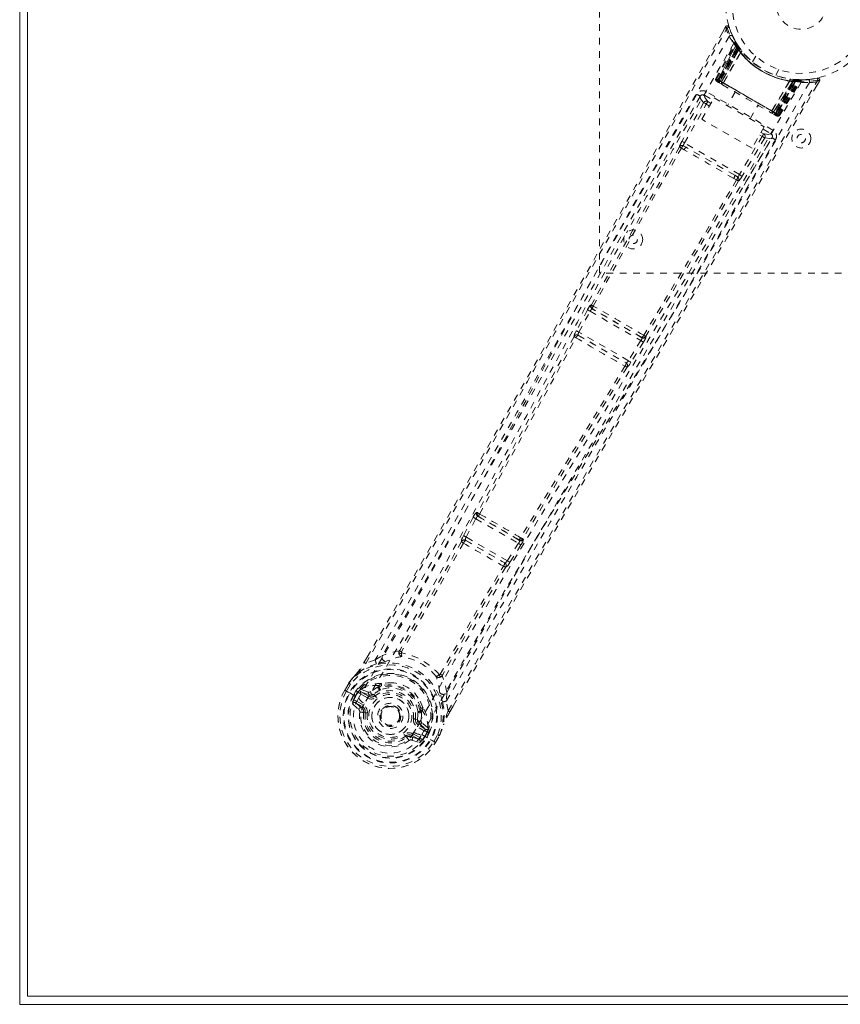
# Model space of a CAD drawing. Header units: inches. Extents: x 7.1 to 78.6, y 25.7 to 55.4.
# Tile 1 of 6: x 7.1 to 19.3, y 25.7 to 40.3. Entities that reach past the tile are written whole.
import ezdxf

# ---------------------------------------------------------------- set-up
doc = ezdxf.new("R2010")
doc.units = ezdxf.units.IN
doc.header["$MEASUREMENT"] = 0
doc.linetypes.add('SLD-Dashed', pattern=[0.075, 0.05, -0.025])
doc.linetypes.add('SLD-Solid', pattern=[0])

msp = doc.modelspace()

# ---------------------------------------------------------------- linework, layer by layer
at = {"color": 7, "linetype": 'SLD-Solid', "lineweight": 15}
for p, q in [((7.09, 25.682), (7.09, 55.432)), ((7.208, 25.801), (7.208, 55.314)), ((7.208, 55.314), (7.208, 25.801)), ((78.472, 25.801), (7.208, 25.801)), ((7.208, 25.801), (78.472, 25.801)), ((78.59, 25.682), (7.09, 25.682))]:
    msp.add_line(p, q, dxfattribs=at)
at = {"color": 7, "linetype": 'SLD-Dashed', "lineweight": 0}
for p, q in [((15.715, 36.557), (15.715, 44.557)), ((17.587, 40.217), (17.546, 40.144)), ((17.444, 39.448), (17.729, 39.983)), ((17.736, 39.999), (17.728, 40.012)), ((17.736, 39.97), (17.729, 39.983)), ((17.787, 39.917), (17.747, 39.98)), ((17.456, 39.442), (17.736, 39.97)), ((17.749, 39.954), (17.472, 39.428)), ((17.472, 39.433), (17.747, 39.951)), ((17.756, 39.912), (17.478, 39.429)), ((17.482, 39.426), (17.759, 39.907)), ((17.49, 39.422), (17.765, 39.899)), ((17.767, 39.895), (17.493, 39.42)), ((17.776, 39.882), (17.506, 39.413)), ((17.509, 39.411), (17.779, 39.879)), ((17.529, 39.399), (17.789, 39.886)), ((17.79, 39.885), (17.531, 39.398)), ((17.555, 39.383), (17.813, 39.839)), ((17.814, 39.837), (17.557, 39.383)), ((17.789, 39.886), (17.747, 39.951)), ((17.756, 39.912), (17.78, 39.928)), ((17.759, 39.907), (17.756, 39.912)), ((17.759, 39.907), (17.783, 39.923)), ((17.765, 39.899), (17.788, 39.916)), ((17.767, 39.895), (17.791, 39.912)), ((17.776, 39.882), (17.8, 39.899)), ((17.779, 39.879), (17.802, 39.896)), ((17.78, 39.928), (17.783, 39.923)), ((17.788, 39.916), (17.787, 39.917)), ((17.791, 39.912), (17.788, 39.916)), ((17.789, 39.886), (17.79, 39.885)), ((17.8, 39.899), (17.802, 39.896)), ((17.814, 39.837), (17.813, 39.839)), ((17.83, 39.859), (17.828, 39.861)), ((18.037, 39.782), (17.989, 39.699)), ((18.335, 39.499), (18.383, 39.582)), ((17.444, 39.448), (17.456, 39.442)), ((17.453, 39.411), (17.456, 39.408)), ((17.457, 39.407), (17.457, 39.407)), ((17.464, 39.404), (17.468, 39.401)), ((17.467, 39.402), (17.476, 39.397)), ((17.472, 39.433), (17.529, 39.399)), ((17.476, 39.397), (17.479, 39.395)), ((18.353, 38.924), (17.482, 39.426)), ((17.483, 39.392), (17.541, 39.359)), ((17.493, 39.42), (18.342, 38.93)), ((17.506, 39.413), (17.509, 39.411)), ((18.326, 38.939), (17.509, 39.411)), ((17.531, 39.398), (17.529, 39.399)), ((18.278, 38.967), (18.543, 39.417)), ((18.545, 39.417), (18.279, 38.965)), ((18.304, 38.952), (18.596, 39.42)), ((18.598, 39.419), (18.305, 38.951)), ((18.596, 39.407), (18.326, 38.939)), ((18.329, 38.937), (18.6, 39.407)), ((18.342, 38.93), (18.616, 39.405)), ((18.621, 39.405), (18.345, 38.928)), ((18.63, 39.404), (18.353, 38.924)), ((18.357, 38.921), (18.636, 39.404)), ((18.359, 38.916), (18.675, 39.419)), ((18.363, 38.918), (18.674, 39.416)), ((18.379, 38.909), (18.696, 39.416)), ((18.39, 38.902), (18.712, 39.416)), ((18.545, 39.417), (18.543, 39.417)), ((18.556, 39.441), (18.553, 39.442)), ((18.599, 39.436), (18.596, 39.407)), ((18.596, 39.42), (18.598, 39.419)), ((18.674, 39.416), (18.598, 39.419)), ((18.603, 39.435), (18.6, 39.407)), ((18.603, 39.435), (18.632, 39.433)), ((18.618, 39.434), (18.616, 39.405)), ((18.623, 39.434), (18.618, 39.434)), ((18.623, 39.434), (18.621, 39.405)), ((18.625, 39.433), (18.624, 39.434)), ((18.7, 39.43), (18.625, 39.433)), ((18.632, 39.433), (18.63, 39.404)), ((18.636, 39.404), (18.63, 39.404)), ((18.632, 39.433), (18.638, 39.433)), ((18.638, 39.433), (18.636, 39.404)), ((18.638, 39.433), (18.647, 39.432)), ((18.665, 39.414), (18.661, 39.418)), ((18.712, 39.416), (18.696, 39.416)), ((18.736, 39.43), (18.721, 39.43)), ((18.813, 39.434), (18.742, 39.432)), ((18.953, 39.455), (18.824, 39.436)), ((18.941, 39.337), (18.985, 39.41)), ((18.985, 39.411), (18.959, 39.426)), ((18.293, 38.683), (17.303, 39.255)), ((17.555, 39.383), (17.557, 39.383)), ((17.734, 39.248), (17.618, 39.046)), ((17.21, 39.183), (16.809, 38.474)), ((17.211, 39.184), (17.21, 39.182)), ((17.223, 39.199), (17.211, 39.186)), ((17.216, 39.192), (17.211, 39.184)), ((17.236, 38.844), (17.419, 39.161)), ((17.273, 39.203), (17.401, 39.129)), ((17.372, 39.079), (17.324, 39.107)), ((17.419, 39.161), (18.165, 38.73)), ((17.263, 39.09), (16.939, 38.515)), ((16.978, 38.493), (17.302, 39.068)), ((17.35, 39.04), (17.302, 39.068)), ((17.955, 38.851), (18.072, 39.053)), ((18.278, 38.967), (18.279, 38.965)), ((18.305, 38.951), (18.304, 38.952)), ((18.305, 38.951), (18.363, 38.918)), ((17.982, 38.413), (17.236, 38.844)), ((18.265, 38.941), (18.323, 38.908)), ((18.326, 38.939), (18.329, 38.937)), ((18.327, 38.905), (18.33, 38.903)), ((18.338, 38.899), (18.342, 38.897)), ((18.342, 38.897), (18.343, 38.898)), ((18.348, 38.893), (18.348, 38.893)), ((18.349, 38.892), (18.353, 38.891)), ((18.379, 38.909), (18.39, 38.902)), ((18.165, 38.73), (17.982, 38.413)), ((18.147, 38.698), (18.263, 38.631)), ((18.132, 38.589), (17.796, 38.021)), ((18.171, 38.566), (17.835, 37.998)), ((17.864, 37.865), (18.277, 38.566)), ((18.096, 38.61), (18.132, 38.589)), ((18.118, 38.649), (18.155, 38.628)), ((18.277, 38.566), (18.278, 38.568)), ((18.278, 38.568), (18.283, 38.576)), ((18.28, 38.569), (18.285, 38.586)), ((16.931, 38.416), (16.973, 38.391)), ((17.005, 38.427), (16.964, 38.45)), ((17.796, 38.021), (16.978, 38.493)), ((17.725, 38.011), (17.005, 38.427)), ((17.711, 37.965), (17.753, 37.941)), ((17.767, 37.987), (17.725, 38.011)), ((21.715, 36.557), (15.715, 36.557)), ((15.593, 36.083), (15.587, 36.084)), ((15.604, 36.024), (15.61, 36.023)), ((16.345, 35.596), (15.604, 36.024)), ((15.536, 36.01), (15.369, 35.699)), ((15.408, 35.678), (15.575, 35.989)), ((15.575, 35.989), (16.329, 35.553)), ((15.335, 35.615), (15.336, 35.614)), ((15.397, 35.632), (15.397, 35.632)), ((15.397, 35.632), (16.109, 35.221)), ((16.143, 35.254), (15.408, 35.678)), ((16.341, 35.601), (16.345, 35.596)), ((16.406, 35.611), (16.402, 35.617)), ((16.329, 35.553), (16.143, 35.254)), ((16.367, 35.53), (16.181, 35.23)), ((16.109, 35.221), (16.109, 35.221)), ((16.124, 35.159), (16.125, 35.159)), ((13.901, 32.995), (13.888, 32.998)), ((13.835, 32.925), (13.691, 32.651)), ((13.73, 32.631), (13.874, 32.904)), ((13.874, 32.904), (14.508, 32.538)), ((13.905, 32.938), (13.918, 32.935)), ((14.522, 32.582), (13.905, 32.938)), ((13.662, 32.564), (13.662, 32.563)), ((13.691, 32.651), (13.676, 32.621)), ((13.724, 32.582), (13.723, 32.583)), ((13.723, 32.583), (14.305, 32.247)), ((14.343, 32.277), (13.73, 32.631)), ((14.508, 32.538), (14.343, 32.277)), ((14.546, 32.514), (14.381, 32.253)), ((14.513, 32.592), (14.522, 32.582)), ((14.573, 32.607), (14.582, 32.597)), ((14.305, 32.247), (14.304, 32.247)), ((14.381, 32.253), (14.362, 32.225)), ((14.319, 32.184), (14.32, 32.184)), ((12.211, 30.766), (12.256, 30.843)), ((12.257, 30.843), (12.213, 30.766)), ((12.379, 30.804), (12.238, 30.752)), ((12.379, 30.804), (12.486, 30.871)), ((11.986, 30.459), (11.983, 30.456)), ((11.925, 30.355), (11.983, 30.456)), ((11.984, 30.455), (11.925, 30.353)), ((11.925, 30.355), (11.928, 30.353)), ((11.928, 30.353), (11.974, 30.326)), ((12.009, 30.441), (11.951, 30.341)), ((11.974, 30.326), (11.994, 30.315)), ((11.994, 30.315), (11.999, 30.312)), ((11.999, 30.312), (12.129, 30.237)), ((12.056, 30.28), (12.092, 30.343)), ((12.117, 30.327), (12.082, 30.266)), ((12.126, 30.33), (12.087, 30.263)), ((12.092, 30.343), (12.093, 30.343)), ((12.117, 30.327), (12.093, 30.343)), ((12.118, 30.327), (12.132, 30.341)), ((12.132, 30.341), (12.126, 30.33)), ((12.154, 30.361), (12.15, 30.359)), ((12.154, 30.361), (12.169, 30.365)), ((12.165, 30.329), (12.29, 30.286)), ((12.278, 30.264), (12.165, 30.329)), ((12.169, 30.365), (12.169, 30.365)), ((12.169, 30.365), (12.169, 30.365)), ((12.279, 30.326), (12.169, 30.365)), ((12.434, 30.421), (12.423, 30.402)), ((12.452, 30.405), (12.441, 30.386)), ((12.454, 30.442), (12.473, 30.451)), ((13.441, 30.32), (13.437, 30.193)), ((12.056, 30.28), (12.056, 30.28)), ((12.087, 30.263), (12.082, 30.266)), ((12.176, 30.089), (12.086, 30.165)), ((12.086, 30.165), (12.187, 30.107)), ((12.101, 30.191), (12.202, 30.133)), ((12.13, 30.237), (12.129, 30.237)), ((12.263, 30.238), (12.15, 30.303)), ((12.29, 30.286), (12.278, 30.264)), ((12.346, 30.287), (12.358, 30.294)), ((12.358, 30.294), (12.376, 30.271)), ((13.462, 30.045), (13.437, 30.193)), ((12.041, 30.149), (12.133, 30.069)), ((12.176, 30.089), (12.187, 30.107)), ((12.206, 30.021), (12.207, 30.031)), ((12.23, 30.018), (12.206, 30.021)), ((12.464, 30.042), (12.468, 30.049)), ((12.468, 30.049), (12.476, 30.062)), ((13.044, 30.038), (13.055, 30.057)), ((13.078, 30.05), (13.067, 30.031)), ((13.084, 30.098), (13.086, 30.078)), ((13.487, 30.03), (13.537, 30.118)), ((13.487, 30.029), (13.538, 30.117)), ((12.976, 29.924), (13.005, 29.92)), ((13.005, 29.92), (13.006, 29.907)), ((13.117, 29.745), (13.005, 29.81)), ((13.033, 29.857), (13.02, 29.836)), ((13.132, 29.771), (13.02, 29.836)), ((13.033, 29.857), (13.132, 29.771)), ((13.162, 29.792), (13.073, 29.868)), ((13.153, 29.737), (13.114, 29.669)), ((13.119, 29.667), (13.154, 29.728)), ((13.159, 29.748), (13.153, 29.737)), ((13.154, 29.729), (13.159, 29.748)), ((13.181, 29.715), (13.154, 29.728)), ((13.162, 29.792), (13.165, 29.778)), ((13.166, 29.772), (13.165, 29.777)), ((12.845, 29.653), (12.831, 29.672)), ((12.853, 29.658), (12.845, 29.653)), ((12.881, 29.605), (12.845, 29.653)), ((12.919, 29.66), (12.929, 29.678)), ((13.03, 29.62), (12.919, 29.66)), ((12.923, 29.612), (13.038, 29.573)), ((12.929, 29.678), (13.03, 29.62)), ((12.944, 29.704), (13.045, 29.646)), ((13.071, 29.694), (13.201, 29.619)), ((13.114, 29.669), (13.119, 29.667)), ((13.181, 29.714), (13.145, 29.652)), ((13.181, 29.715), (13.181, 29.714)), ((13.201, 29.619), (13.206, 29.616)), ((13.206, 29.616), (13.226, 29.604)), ((13.226, 29.604), (13.271, 29.577)), ((13.25, 29.591), (13.307, 29.691)), ((13.274, 29.575), (13.332, 29.677)), ((13.275, 29.575), (13.333, 29.677)), ((13.333, 29.677), (13.335, 29.68)), ((13.271, 29.577), (13.275, 29.575))]:
    msp.add_line(p, q, dxfattribs=at)
at = {"color": 7, "linetype": 'SLD-Dashed', "lineweight": 0, "flags": 128}
for points in [[(12.238, 30.752), (12.608, 31.391), (12.998, 32.067), (13.407, 32.781), (13.837, 33.532), (14.232, 34.224), (14.642, 34.945), (14.736, 35.111), (14.831, 35.278), (14.926, 35.447), (14.992, 35.563), (15.056, 35.676), (15.123, 35.794), (15.192, 35.917), (15.416, 36.312), (15.664, 36.751), (15.937, 37.235), (16.11, 37.541), (16.293, 37.865), (16.491, 38.215), (16.676, 38.543), (16.917, 38.97), (17.131, 39.349), (17.319, 39.681), (17.48, 39.966), (17.614, 40.202)], [(12.256, 30.843), (13.568, 33.12), (14.912, 35.483), (16.25, 37.85), (17.587, 40.217)], [(17.587, 40.217), (17.588, 40.217), (17.589, 40.216), (17.595, 40.213), (17.603, 40.208), (17.608, 40.205), (17.614, 40.203)], [(17.639, 40.211), (17.635, 40.217), (17.629, 40.224), (17.622, 40.228), (17.615, 40.231), (17.607, 40.231), (17.6, 40.229), (17.594, 40.225), (17.589, 40.219)], [(17.614, 40.203), (17.624, 40.206), (17.634, 40.209), (17.64, 40.211), (17.642, 40.212)], [(17.643, 40.077), (16.853, 38.697), (16.074, 37.311), (15.307, 35.922), (14.549, 34.532), (13.955, 33.444), (13.357, 32.362), (12.75, 31.291), (12.13, 30.237)], [(17.732, 40.002), (17.732, 39.989), (17.729, 39.975)], [(17.732, 39.988), (17.73, 39.983), (17.729, 39.982)], [(17.75, 39.958), (17.748, 39.953), (17.747, 39.951)], [(17.756, 39.964), (17.76, 39.958), (17.78, 39.928)], [(18.713, 39.395), (17.914, 38.025), (17.104, 36.662), (16.285, 35.308), (15.46, 33.961), (14.814, 32.906), (14.176, 31.85), (13.554, 30.791), (12.954, 29.727)], [(18.835, 39.389), (18.035, 38.014), (17.224, 36.647), (16.405, 35.288), (15.581, 33.937), (14.935, 32.878), (14.297, 31.819), (13.673, 30.759), (13.07, 29.694)], [(13.462, 30.045), (13.868, 30.75), (14.293, 31.485), (14.737, 32.249), (15.141, 32.942), (15.403, 33.389), (15.677, 33.857), (15.964, 34.345), (16.249, 34.831), (16.497, 35.251), (16.825, 35.809), (17.175, 36.402), (17.545, 37.03), (17.889, 37.612), (18.959, 39.426)], [(13.538, 30.117), (14.849, 32.382), (16.222, 34.725), (17.604, 37.07), (18.985, 39.411)], [(17.478, 39.429), (17.465, 39.436), (17.454, 39.443), (17.447, 39.447), (17.444, 39.448)], [(17.456, 39.442), (17.459, 39.44), (17.466, 39.436), (17.477, 39.429), (17.49, 39.422)], [(17.472, 39.433), (17.469, 39.426), (17.469, 39.424)], [(17.469, 39.401), (17.469, 39.401), (17.47, 39.4), (17.472, 39.4), (17.476, 39.398)], [(17.506, 39.413), (17.499, 39.417), (17.492, 39.421), (17.486, 39.424), (17.481, 39.427), (17.476, 39.43), (17.473, 39.431), (17.472, 39.432), (17.472, 39.433)], [(17.482, 39.393), (17.483, 39.392), (17.484, 39.392)], [(17.531, 39.398), (17.529, 39.388), (17.53, 39.377)], [(18.71, 39.43), (18.719, 39.43), (18.723, 39.43)], [(18.982, 39.412), (18.984, 39.42), (18.985, 39.428), (18.984, 39.436), (18.981, 39.443), (18.976, 39.45), (18.97, 39.454), (18.963, 39.456), (18.955, 39.455)], [(17.303, 39.255), (17.292, 39.235), (17.282, 39.219), (17.276, 39.207), (17.273, 39.203)], [(17.555, 39.383), (17.535, 39.378), (17.53, 39.377)], [(17.543, 39.358), (17.721, 39.255), (17.903, 39.15), (18.084, 39.045), (18.263, 38.942)], [(17.557, 39.383), (17.736, 39.28), (17.917, 39.175), (18.099, 39.07), (18.278, 38.967)], [(17.159, 39.216), (16.974, 38.888), (16.763, 38.515), (16.533, 38.106), (16.324, 37.736), (16.214, 37.542), (16.105, 37.348), (15.995, 37.154), (15.871, 36.934), (15.746, 36.712), (15.624, 36.497), (15.377, 36.058), (15.146, 35.651), (14.934, 35.275), (14.725, 34.907), (14.484, 34.481), (14.068, 33.75), (13.648, 33.013), (13.213, 32.251), (12.787, 31.511), (12.379, 30.804)], [(17.211, 39.186), (15.644, 36.409), (14.072, 33.636), (12.486, 30.871)], [(17.211, 39.186), (17.217, 39.149), (17.263, 39.09)], [(17.324, 39.107), (17.279, 39.166), (17.273, 39.203)], [(17.324, 39.107), (17.324, 39.106), (17.322, 39.104), (17.32, 39.1), (17.317, 39.095), (17.314, 39.089), (17.31, 39.083), (17.306, 39.076), (17.302, 39.068)], [(17.302, 39.068), (17.288, 39.076), (17.276, 39.083), (17.267, 39.088), (17.263, 39.09)], [(18.279, 38.965), (18.284, 38.945), (18.286, 38.941)], [(18.286, 38.941), (18.296, 38.945), (18.304, 38.952)], [(18.363, 38.918), (18.363, 38.918), (18.361, 38.919), (18.358, 38.921), (18.354, 38.923), (18.349, 38.926), (18.343, 38.93), (18.336, 38.933), (18.329, 38.937)], [(18.33, 38.903), (18.333, 38.902), (18.336, 38.9), (18.338, 38.899), (18.338, 38.899)], [(18.331, 38.905), (18.334, 38.902), (18.336, 38.901), (18.337, 38.9), (18.337, 38.9)], [(18.345, 38.928), (18.358, 38.921), (18.368, 38.915), (18.376, 38.91), (18.379, 38.909)], [(18.39, 38.902), (18.388, 38.903), (18.381, 38.908), (18.37, 38.914), (18.357, 38.921)], [(18.263, 38.631), (18.266, 38.636), (18.273, 38.647), (18.282, 38.664), (18.293, 38.683)], [(13.437, 30.193), (13.807, 30.834), (14.194, 31.502), (14.598, 32.196), (14.984, 32.857), (15.376, 33.526), (15.769, 34.196), (16.153, 34.847), (16.521, 35.472), (16.864, 36.054), (17.249, 36.705), (17.61, 37.317), (17.964, 37.917), (18.331, 38.539)], [(13.441, 30.32), (15.043, 33.075), (16.659, 35.823), (18.28, 38.569)], [(16.978, 38.493), (16.964, 38.501), (16.952, 38.508), (16.943, 38.513), (16.939, 38.515)], [(18.155, 38.628), (18.154, 38.627), (18.153, 38.624), (18.151, 38.621), (18.148, 38.616), (18.145, 38.61), (18.141, 38.603), (18.137, 38.596), (18.132, 38.589)], [(18.171, 38.566), (18.167, 38.568), (18.158, 38.573), (18.146, 38.581), (18.132, 38.589)], [(18.263, 38.631), (18.229, 38.618), (18.155, 38.628)], [(18.171, 38.566), (18.245, 38.556), (18.276, 38.568)], [(16.903, 38.434), (16.244, 37.26), (15.593, 36.083)], [(15.621, 36.064), (16.272, 37.242), (16.931, 38.416)], [(17.711, 37.965), (17.527, 38.071), (17.342, 38.178), (17.156, 38.285), (16.973, 38.391)], [(17.725, 38.011), (17.548, 38.113), (17.37, 38.216), (17.187, 38.322), (17.005, 38.427)], [(17.753, 37.941), (17.065, 36.784), (16.371, 35.632)], [(17.782, 37.926), (17.095, 36.769), (16.402, 35.617)], [(17.767, 37.987), (17.779, 37.975), (17.785, 37.963)], [(17.835, 37.998), (17.831, 38), (17.822, 38.005), (17.81, 38.013), (17.796, 38.021)], [(16.081, 37.094), (15.385, 35.828), (14.631, 34.44), (14.039, 33.353), (13.444, 32.273), (12.838, 31.204), (12.217, 30.152)], [(15.575, 35.989), (15.568, 35.993), (15.561, 35.996), (15.554, 36), (15.549, 36.003), (15.544, 36.006), (15.54, 36.008), (15.537, 36.009), (15.536, 36.01)], [(15.336, 35.614), (14.618, 34.302), (13.901, 32.995)], [(13.93, 32.973), (14.647, 34.281), (15.364, 35.595)], [(15.369, 35.699), (15.354, 35.669), (15.353, 35.667)], [(15.408, 35.678), (15.401, 35.682), (15.394, 35.686), (15.388, 35.689), (15.382, 35.692), (15.377, 35.695), (15.373, 35.697), (15.37, 35.698), (15.369, 35.699)], [(16.367, 35.53), (16.366, 35.531), (16.363, 35.532), (16.359, 35.535), (16.354, 35.538), (16.349, 35.541), (16.343, 35.545), (16.336, 35.549), (16.329, 35.553)], [(16.093, 35.174), (15.314, 33.896), (14.54, 32.621)], [(16.124, 35.159), (15.346, 33.881), (14.573, 32.607)], [(16.13, 35.178), (16.13, 35.176), (16.124, 35.159)], [(16.181, 35.23), (16.18, 35.231), (16.177, 35.233), (16.173, 35.235), (16.169, 35.238), (16.163, 35.241), (16.157, 35.245), (16.15, 35.249), (16.143, 35.254)], [(16.181, 35.23), (16.163, 35.202), (16.162, 35.2)], [(13.874, 32.904), (13.867, 32.908), (13.86, 32.911), (13.854, 32.915), (13.848, 32.918), (13.843, 32.92), (13.839, 32.922), (13.836, 32.924), (13.835, 32.925)], [(13.874, 32.904), (13.878, 32.912), (13.882, 32.919), (13.891, 32.93), (13.899, 32.937), (13.905, 32.938)], [(13.662, 32.564), (13.206, 31.751), (12.742, 30.946)], [(13.691, 32.541), (13.234, 31.728), (12.77, 30.923)], [(13.73, 32.631), (13.723, 32.634), (13.716, 32.638), (13.71, 32.641), (13.704, 32.644), (13.699, 32.647), (13.695, 32.649), (13.692, 32.65), (13.691, 32.651)], [(14.522, 32.582), (14.524, 32.576), (14.522, 32.566), (14.517, 32.552), (14.513, 32.545), (14.508, 32.538)], [(14.546, 32.514), (14.544, 32.515), (14.541, 32.517), (14.538, 32.519), (14.533, 32.522), (14.527, 32.526), (14.521, 32.53), (14.515, 32.534), (14.508, 32.538)], [(14.343, 32.277), (14.338, 32.27), (14.333, 32.263), (14.322, 32.253), (14.312, 32.247), (14.308, 32.246), (14.306, 32.247), (14.305, 32.247)], [(14.381, 32.253), (14.377, 32.256), (14.368, 32.261), (14.356, 32.269), (14.343, 32.277)], [(13.344, 30.591), (13.81, 31.396), (14.285, 32.198)], [(14.319, 32.184), (13.844, 31.383), (13.379, 30.579)], [(12.736, 30.94), (12.608, 30.914), (12.486, 30.871)], [(12.736, 30.94), (12.732, 30.93), (12.732, 30.92), (12.734, 30.912), (12.739, 30.905), (12.746, 30.901), (12.755, 30.901), (12.764, 30.903), (12.773, 30.908)], [(12.77, 30.923), (12.769, 30.921), (12.768, 30.919), (12.769, 30.915), (12.773, 30.908)], [(12.238, 30.752), (12.233, 30.755), (12.227, 30.758), (12.222, 30.761), (12.218, 30.763), (12.214, 30.765), (12.212, 30.766), (12.211, 30.766), (12.211, 30.766)], [(12.542, 30.782), (12.535, 30.78), (12.522, 30.777)], [(12.395, 30.748), (12.246, 30.691), (12.1, 30.597)], [(11.983, 30.456), (12.042, 30.532), (12.093, 30.589)], [(12.1, 30.597), (12.047, 30.538), (11.986, 30.459)], [(11.986, 30.459), (11.986, 30.459), (11.988, 30.458), (11.99, 30.456), (11.993, 30.453), (11.997, 30.451), (12.001, 30.448), (12.005, 30.444), (12.009, 30.441)], [(12.1, 30.597), (12.096, 30.594), (12.093, 30.589)], [(12.625, 30.463), (12.568, 30.465), (12.473, 30.451)], [(13.33, 30.586), (13.338, 30.587), (13.342, 30.588), (13.343, 30.589), (13.344, 30.591)], [(13.33, 30.586), (13.33, 30.576), (13.333, 30.567), (13.338, 30.56), (13.344, 30.556), (13.353, 30.555), (13.361, 30.557), (13.369, 30.562), (13.376, 30.57)], [(13.441, 30.32), (13.418, 30.447), (13.376, 30.57)], [(11.951, 30.341), (11.945, 30.344), (11.94, 30.347), (11.935, 30.35), (11.931, 30.352), (11.928, 30.353), (11.925, 30.355), (11.924, 30.355), (11.925, 30.355)], [(11.983, 30.456), (11.983, 30.456), (11.984, 30.455), (11.986, 30.454), (11.989, 30.452), (11.993, 30.45), (11.998, 30.447), (12.004, 30.444), (12.009, 30.441)], [(12.117, 30.327), (12.118, 30.327), (12.118, 30.327)], [(12.15, 30.303), (12.136, 30.315), (12.126, 30.33)], [(12.165, 30.329), (12.165, 30.328), (12.164, 30.327), (12.163, 30.324), (12.161, 30.321), (12.158, 30.317), (12.156, 30.313), (12.153, 30.308), (12.15, 30.303)], [(12.314, 30.332), (12.294, 30.324), (12.279, 30.326)], [(12.423, 30.402), (12.371, 30.374), (12.314, 30.332)], [(13.342, 30.303), (13.338, 30.316), (13.336, 30.324)], [(12.055, 30.197), (12.078, 30.199), (12.101, 30.191)], [(12.082, 30.266), (12.079, 30.267), (12.073, 30.271), (12.065, 30.275), (12.056, 30.28)], [(12.101, 30.191), (12.098, 30.186), (12.095, 30.181), (12.092, 30.177), (12.09, 30.173), (12.088, 30.17), (12.087, 30.167), (12.086, 30.166), (12.086, 30.165)], [(12.263, 30.238), (12.265, 30.243), (12.268, 30.248), (12.271, 30.252), (12.273, 30.256), (12.275, 30.26), (12.276, 30.262), (12.277, 30.264), (12.278, 30.264)], [(12.394, 30.247), (12.391, 30.251), (12.387, 30.256), (12.384, 30.26), (12.381, 30.263), (12.379, 30.266), (12.377, 30.268), (12.376, 30.27), (12.376, 30.271)], [(13.084, 30.098), (13.049, 30.188), (13.018, 30.236)], [(13.38, 30.179), (13.406, 30.022), (13.397, 29.849)], [(12.954, 29.727), (12.91, 29.662), (12.853, 29.608), (12.784, 29.567), (12.707, 29.541), (12.625, 29.531), (12.542, 29.537), (12.461, 29.558), (12.385, 29.593), (12.316, 29.641), (12.258, 29.701), (12.211, 29.77), (12.179, 29.846), (12.163, 29.925), (12.164, 30.005), (12.182, 30.082), (12.216, 30.152)], [(12.202, 30.133), (12.199, 30.128), (12.196, 30.123), (12.193, 30.118), (12.191, 30.115), (12.189, 30.111), (12.188, 30.109), (12.187, 30.107), (12.187, 30.107)], [(12.26, 30.015), (12.254, 30.015), (12.249, 30.016), (12.244, 30.017), (12.239, 30.017), (12.236, 30.018), (12.233, 30.018), (12.231, 30.018), (12.23, 30.018)], [(13.005, 29.92), (13.013, 29.986), (13.012, 30.041)], [(13.067, 30.031), (13.068, 29.971), (13.06, 29.901)], [(13.487, 30.029), (13.488, 30.029), (13.487, 30.03), (13.485, 30.031), (13.482, 30.033), (13.478, 30.036), (13.473, 30.039), (13.468, 30.042), (13.462, 30.045)], [(12.947, 29.928), (12.952, 29.927), (12.958, 29.926), (12.963, 29.926), (12.967, 29.925), (12.971, 29.924), (12.974, 29.924), (12.976, 29.924), (12.976, 29.924)], [(13.06, 29.901), (13.063, 29.879), (13.073, 29.868)], [(13.005, 29.81), (13.008, 29.815), (13.011, 29.819), (13.013, 29.824), (13.016, 29.828), (13.017, 29.831), (13.019, 29.833), (13.02, 29.835), (13.02, 29.836)], [(13.117, 29.745), (13.12, 29.75), (13.123, 29.755), (13.126, 29.759), (13.128, 29.763), (13.13, 29.766), (13.131, 29.769), (13.132, 29.77), (13.132, 29.771)], [(13.153, 29.737), (13.135, 29.738), (13.117, 29.745)], [(13.154, 29.729), (13.154, 29.728), (13.154, 29.728)], [(13.333, 29.677), (13.369, 29.765), (13.393, 29.838)], [(13.335, 29.68), (13.369, 29.762), (13.397, 29.849)], [(13.393, 29.838), (13.396, 29.843), (13.397, 29.849)], [(12.813, 29.696), (12.816, 29.691), (12.819, 29.687), (12.823, 29.683), (12.825, 29.679), (12.828, 29.676), (12.829, 29.674), (12.83, 29.672), (12.831, 29.672)], [(12.944, 29.704), (12.941, 29.699), (12.939, 29.694), (12.936, 29.69), (12.934, 29.686), (12.932, 29.683), (12.93, 29.68), (12.93, 29.679), (12.929, 29.678)], [(13.03, 29.62), (13.03, 29.62), (13.031, 29.622), (13.033, 29.624), (13.035, 29.628), (13.037, 29.631), (13.039, 29.636), (13.042, 29.641), (13.045, 29.646)], [(13.045, 29.646), (13.063, 29.63), (13.073, 29.609)], [(13.275, 29.575), (13.275, 29.575), (13.274, 29.576), (13.272, 29.577), (13.269, 29.579), (13.265, 29.581), (13.261, 29.584), (13.255, 29.588), (13.25, 29.591)], [(13.335, 29.68), (13.334, 29.681), (13.332, 29.681), (13.33, 29.682), (13.326, 29.684), (13.322, 29.685), (13.317, 29.687), (13.312, 29.689), (13.307, 29.691)], [(13.307, 29.691), (13.313, 29.688), (13.318, 29.685), (13.323, 29.682), (13.327, 29.68), (13.33, 29.678), (13.332, 29.677), (13.333, 29.676), (13.333, 29.677)]]:
    msp.add_lwpolyline(points, dxfattribs=at)
at = {"color": 7, "linetype": 'SLD-Dashed', "lineweight": 0}
for centre, radius in [((18.715, 40.557), 1.125), ((18.715, 40.557), 1.03), ((18.715, 40.557), 0.375), ((18.715, 38.557), 0.141), ((18.715, 38.557), 0.0625), ((16.215, 37.057), 0.141), ((16.215, 37.057), 0.0625), ((12.603, 29.971), 0.7), ((12.603, 29.971), 0.69), ((12.603, 29.971), 0.623), ((12.603, 29.971), 0.32), ((12.603, 29.971), 0.275), ((12.603, 29.971), 0.188), ((12.603, 29.971), 0.156), ((12.603, 29.971), 0.142), ((12.603, 29.971), 0.14), ((12.603, 29.971), 0.138)]:
    msp.add_circle(centre, radius, dxfattribs=at)
for centre, radius, start, end in [((17.614, 40.203), 0.03, 17.8488, 150.5298), ((18.728, 40.59), 1.2, 198.106, 205.335), ((18.715, 40.558), 1.158, 197.8714, 282.1369), ((18.708, 40.554), 1.119, 197.8923, 205.3649), ((151.815, -37.756), 155.003, 149.90233, 151.10005), ((17.669, 40.062), 0.03, 25.9261, 149.737), ((18.821, 40.768), 1.366, 210.4188, 215.5465), ((18.716, 40.558), 1.128, 205.3443, 210.4722), ((17.739, 39.943), 0.0429, 84.1705, 132.9903), ((18.731, 40.585), 1.19, 210.8799, 269.12), ((17.702, 39.998), 0.03, 331.987, 28.9253), ((18.75, 40.577), 1.167, 208.9446, 209.7943), ((17.667, 39.976), 0.0707, 1.4541, 28.8917), ((18.521, 40.245), 0.834, 198.2483, 203.5361), ((18.737, 40.572), 1.156, 209.9276, 213.9533), ((17.71, 39.984), 0.0299, 331.9096, 29.6979), ((18.582, 40.48), 0.974, 209.6422, 212.5023), ((18.715, 40.557), 1.128, 210.4734, 269.5266), ((17.721, 39.965), 0.03, 346.8686, 31.2468), ((17.721, 39.965), 0.0299, 331.811, 30.7402), ((18.714, 40.556), 1.125, 210.776, 215.7123), ((18.5, 40.234), 0.808, 199.0828, 204.4609), ((18.503, 40.231), 0.806, 200.3442, 205.6393), ((18.715, 40.556), 1.155, 214.2141, 265.7859), ((18.715, 40.556), 1.155, 214.9105, 265.0895), ((18.715, 40.556), 1.155, 215.8866, 264.1134), ((17.763, 39.901), 0.0297, 331.4767, 34.4842), ((17.763, 39.899), 0.0297, 331.4762, 34.556), ((18.455, 40.192), 0.733, 204.7564, 208.767), ((17.798, 39.867), 0.0311, 298.3238, 349.646), ((17.797, 39.868), 0.0345, 298.9606, 345.1551), ((18.697, 40.526), 1.12, 217.9256, 262.0745), ((17.471, 39.434), 0.03, 151.9891, 240.0024), ((17.472, 39.434), 0.0305, 152.359, 219.3771), ((17.482, 39.428), 0.03, 151.9832, 216.5656), ((17.483, 39.429), 0.0315, 207.953, 240.6799), ((17.426, 39.299), 0.113, 70.0678, 74.0084), ((18.187, 39.016), 0.821, 149.7704, 151.6389), ((17.498, 39.418), 0.03, 151.9304, 239.9361), ((17.833, 39.216), 0.409, 149.0014, 153.059), ((17.852, 39.205), 0.423, 149.0463, 152.969), ((17.856, 39.203), 0.423, 149.0461, 152.9691), ((17.882, 39.187), 0.439, 149.0714, 152.8487), ((17.89, 39.183), 0.445, 149.0955, 152.8245), ((17.556, 39.385), 0.0299, 151.805, 239.8072), ((18.577, 39.417), 0.0345, 134.8287, 181.0503), ((18.576, 39.418), 0.031, 130.2212, 181.6934), ((18.529, 40.149), 0.733, 271.2394, 275.2435), ((18.692, 40.299), 0.868, 263.5576, 265.483), ((18.621, 39.404), 0.0297, 85.4518, 148.5212), ((18.623, 39.404), 0.0297, 85.5277, 148.523), ((18.538, 40.217), 0.812, 274.3826, 279.6348), ((18.604, 39.327), 0.109, 61.2506, 90.4784), ((18.543, 40.207), 0.806, 275.5317, 280.9228), ((18.541, 40.238), 0.839, 276.4803, 281.7349), ((18.622, 39.294), 0.137, 59.4081, 83.5136), ((18.7, 39.4), 0.0299, 89.2508, 148.1949), ((18.721, 39.4), 0.0299, 90.2993, 148.1004), ((18.716, 40.271), 0.841, 268.7967, 270.3458), ((18.715, 40.557), 1.128, 269.5268, 274.6573), ((18.671, 39.405), 0.0429, 347.0123, 35.8235), ((18.737, 39.4), 0.03, 91.078, 148.0143), ((18.845, 40.752), 1.364, 264.4492, 269.5851), ((18.716, 40.55), 1.12, 274.6371, 282.1027), ((18.809, 39.404), 0.03, 330.2579, 94.079), ((18.737, 40.59), 1.206, 274.6776, 281.8747), ((18.959, 39.426), 0.03, 329.4662, 102.1552), ((18.895, 39.427), 0.0641, 358.6853, 25.7235), ((17.251, 39.164), 0.105, 59.9149, 150.6379), ((17.556, 39.381), 0.0265, 188.3637, 239.3818), ((15.759, 36.705), 2.875, 59.6434, 60.8393), ((17.251, 39.164), 0.045, 60.0223, 127.9877), ((17.302, 39.068), 0.0451, 60.4254, 150.3587), ((18.28, 38.967), 0.0299, 240.1856, 328.2068), ((18.276, 38.965), 0.0266, 240.8018, 291.4479), ((17.939, 39.154), 0.443, 327.1727, 330.9188), ((17.943, 39.152), 0.442, 327.1638, 330.9176), ((18.336, 38.94), 0.0353, 231.8086, 320.6813), ((18.338, 38.934), 0.03, 240.0619, 328.0701), ((17.973, 39.135), 0.422, 327.0368, 330.968), ((17.599, 39.355), 0.86, 328.4319, 330.2162), ((17.997, 39.121), 0.406, 326.9191, 331.0023), ((18.354, 38.926), 0.0315, 239.3108, 272.3699), ((18.265, 38.806), 0.121, 45.9185, 49.5332), ((18.353, 38.925), 0.03, 263.5035, 328.0123), ((18.365, 38.918), 0.03, 240.0042, 328.0057), ((18.364, 38.919), 0.0305, 260.709, 327.6506), ((18.241, 38.592), 0.105, 329.3649, 60.0824), ((17.182, 38.359), 0.289, 147.3509, 165.0217), ((18.132, 38.589), 0.0451, 329.6191, 59.5703), ((18.241, 38.592), 0.045, 352.0087, 59.979), ((16.862, 36.078), 2.866, 59.1602, 60.3596), ((16.942, 38.41), 0.0456, 61.9227, 149.0028), ((17.054, 38.643), 0.258, 234.2231, 241.5545), ((16.999, 38.384), 0.075, 118.0029, 154.808), ((17.041, 38.448), 0.0772, 144.5316, 178.3888), ((17.034, 38.368), 0.0652, 116.4357, 159.4401), ((17.66, 38.007), 0.0652, 320.5354, 3.5538), ((17.691, 37.985), 0.0757, 325.357, 1.8308), ((17.888, 38.162), 0.258, 238.4468, 245.7712), ((17.726, 38.053), 0.0773, 301.6194, 335.4635), ((17.578, 38.131), 0.289, 314.9816, 332.6476), ((17.75, 37.947), 0.0384, 327.0783, 25.3609), ((15.74, 35.924), 0.222, 133.6406, 157.1203), ((15.633, 35.971), 0.0601, 118.602, 163.0939), ((15.627, 36.063), 0.0451, 151.9434, 239.4429), ((15.633, 36.062), 0.0451, 151.9646, 239.4273), ((15.682, 36.185), 0.135, 228.8577, 243.2857), ((15.667, 36.03), 0.057, 142.6088, 186.4898), ((-0.544, 7.199), 33.042, 59.2678, 60.7322), ((-2.075, 4.548), 36.145, 59.3137, 60.6863), ((15.453, 35.605), 0.118, 147.9873, 175.3644), ((15.375, 35.593), 0.0451, 60.6307, 151.6294), ((15.375, 35.593), 0.0451, 60.6375, 151.6265), ((15.419, 35.705), 0.123, 227.6631, 243.6565), ((15.429, 35.57), 0.0697, 116.9366, 159.0794), ((32.508, 64.447), 33.562, 239.2811, 240.7189), ((15.459, 35.642), 0.0626, 144.4801, 188.4592), ((32.426, 64.304), 33.348, 239.2944, 240.7056), ((16.285, 35.595), 0.0601, 316.8908, 1.4082), ((16.319, 35.653), 0.0567, 293.3777, 337.5236), ((16.364, 35.64), 0.0451, 240.5771, 328.0305), ((16.367, 35.635), 0.0451, 240.5579, 328.0579), ((16.19, 35.664), 0.222, 322.8781, 346.3611), ((16.446, 35.745), 0.136, 236.7375, 251.115), ((16.039, 35.218), 0.0697, 320.9199, 3.0616), ((16.162, 35.278), 0.125, 236.4462, 252.2339), ((16.086, 35.279), 0.0626, 291.5386, 335.5223), ((16.087, 35.184), 0.0433, 352.7799, 60.2189), ((16.086, 35.182), 0.0451, 328.3764, 59.3657), ((16.058, 35.256), 0.118, 304.6432, 332.0161), ((13.989, 32.867), 0.165, 127.6299, 159.4089), ((13.928, 32.977), 0.0451, 152.4845, 239.1377), ((13.941, 32.974), 0.0451, 152.6065, 239.0988), ((13.97, 33.056), 0.092, 221.4697, 243.9854), ((13.979, 32.937), 0.0612, 143.9367, 181.5353), ((-4.283, 0.723), 37.038, 59.4554, 60.5443), ((-2.228, 4.283), 32.888, 59.4019, 60.598), ((13.755, 32.571), 0.0933, 147.5366, 184.1318), ((13.702, 32.542), 0.0451, 61.0458, 152.1507), ((13.702, 32.543), 0.0451, 61.0413, 152.1422), ((13.729, 32.62), 0.0879, 220.2454, 243.9516), ((13.772, 32.509), 0.0873, 123.1902, 158.1897), ((30.36, 60.727), 32.746, 239.3994, 240.6006), ((13.78, 32.599), 0.0588, 147.834, 196.6374), ((30.709, 61.332), 33.393, 239.4255, 240.5746), ((14.484, 32.645), 0.0608, 298.3057, 336.2201), ((14.535, 32.631), 0.0451, 240.896, 327.398), ((14.544, 32.621), 0.0451, 240.8623, 327.5126), ((14.591, 32.697), 0.0918, 236.0201, 258.5465), ((14.418, 32.619), 0.165, 320.5951, 352.3661), ((14.217, 32.252), 0.0872, 321.8018, 356.8174), ((14.281, 32.208), 0.0451, 327.8473, 58.9575), ((14.282, 32.208), 0.0451, 327.8539, 58.9607), ((14.279, 32.268), 0.0933, 295.8682, 332.4628), ((14.335, 32.272), 0.089, 236.1835, 259.6187), ((12.79, 30.913), 0.0608, 153.6672, 256.5429), ((12.729, 30.953), 0.0143, 297.5574, 333.3292), ((12.806, 30.993), 0.0795, 216.053, 242.508), ((12.848, 30.886), 0.0786, 163.3246, 203.7409), ((12.596, 29.959), 0.965, 40.5264, 79.4747), ((12.603, 29.971), 0.787, 338.3239, 141.6761), ((11.157, 31.342), 1.202, 321.1861, 331.3433), ((9.421, 33.116), 3.677, 316.7627, 319.9887), ((13.003, 30.96), 0.644, 194.0895, 199.261), ((12.945, 28.613), 2.204, 101.0583, 104.4311), ((12.54, 30.843), 0.0608, 152.3849, 271.9696), ((12.917, 29.978), 0.888, 99.1308, 114.9707), ((12.633, 30.022), 0.844, 39.7729, 80.2274), ((12.603, 29.971), 0.758, 338.3238, 141.6762), ((12.603, 29.971), 0.632, 336.064, 143.9359), ((12.603, 29.971), 0.602, 336.2697, 143.7303), ((12.613, 29.987), 0.476, 31.4724, 88.5265), ((13.273, 30.64), 0.0786, 276.2597, 316.6755), ((13.326, 30.604), 0.0608, 223.4572, 326.3322), ((12.452, 30.246), 0.888, 5.0314, 20.8674), ((13.387, 30.658), 0.0795, 237.4951, 263.9409), ((13.391, 30.571), 0.0143, 146.6113, 182.4895), ((12.603, 29.971), 0.78, 150, 329.4852), ((12.603, 29.971), 0.78, 150.5288, 329.4712), ((12.603, 29.971), 0.75, 150.4562, 329.5438), ((12.223, 30.27), 0.115, 129.6968, 142.2766), ((12.18, 30.356), 0.0305, 173.8281, 240.9611), ((12.44, 29.961), 0.491, 86.1263, 125.5136), ((12.388, 29.984), 0.44, 83.9345, 119.9017), ((12.305, 30.311), 0.0299, 150.9985, 238.949), ((12.343, 30.321), 0.031, 160.1706, 298.1934), ((12.662, 29.942), 0.465, 115.8368, 130.7956), ((12.603, 29.971), 0.376, 352.774, 127.226), ((12.603, 29.971), 0.346, 352.774, 127.2259), ((12.451, 30.39), 0.0305, 155.6352, 286.0654), ((12.465, 30.431), 0.0504, 214.2288, 241.7452), ((12.475, 30.403), 0.0444, 117.3935, 155.0023), ((12.476, 30.45), 0.0507, 214.3319, 241.7395), ((12.598, 29.961), 0.453, 9.7484, 110.251), ((12.477, 30.393), 0.0371, 190.1671, 240.7335), ((12.48, 30.388), 0.0326, 102.1678, 148.355), ((12.606, 29.977), 0.411, 9.0118, 110.9883), ((12.51, 30.436), 0.0404, 157.2987, 202.7874), ((12.585, 29.939), 0.494, 16.9722, 103.0277), ((13.39, 30.352), 0.0608, 208.0287, 327.6195), ((12.603, 29.971), 0.629, 150.5444, 329.4556), ((12.603, 29.971), 0.599, 150.5443, 329.4557), ((12.245, 30.119), 0.206, 157.661, 171.6532), ((12.07, 30.14), 0.0299, 58.0497, 162.1059), ((12.597, 29.96), 0.543, 149.3661, 330.6339), ((12.603, 29.971), 0.593, 150.5524, 157.6091), ((12.342, 30.368), 0.249, 211.7035, 239.8623), ((12.322, 30.341), 0.119, 240.0006, 307.2259), ((12.322, 30.341), 0.089, 240, 307.226), ((12.316, 30.336), 0.0565, 241.9567, 301.5681), ((12.603, 29.971), 0.275, 359.9998, 180.0002), ((11.258, 29.588), 2.203, 15.5676, 18.9429), ((13.26, 30.811), 0.643, 280.7376, 285.9144), ((12.162, 30.063), 0.0301, 61.4543, 167.6211), ((12.102, 30.035), 0.0455, 352.5376, 48.6378), ((12.603, 29.971), 0.459, 172.774, 307.226), ((12.001, 28.634), 1.403, 81.5622, 83.9854), ((12.136, 30.03), 0.0714, 0.3175, 55.2452), ((12.142, 30.03), 0.089, 352.774, 60), ((12.142, 30.03), 0.119, 352.7731, 60), ((12.603, 29.971), 0.4, 172.774, 307.226), ((12.603, 29.971), 0.376, 172.774, 307.226), ((12.603, 29.971), 0.157, 35.1542, 80.0596), ((13.042, 30.048), 0.0305, 193.9313, 324.3704), ((13.031, 30.073), 0.0371, 239.2738, 289.8313), ((13.071, 30.081), 0.0505, 238.2739, 265.7476), ((13.026, 30.073), 0.0326, 331.656, 17.8238), ((13.082, 30.1), 0.0506, 238.2475, 265.6815), ((13.052, 30.123), 0.0404, 277.2251, 322.6897), ((13.041, 30.075), 0.0444, 325.0094, 2.6877), ((12.723, 29.791), 0.439, 0.0689, 36.087), ((12.67, 29.823), 0.497, 354.8148, 33.6293), ((14.514, 29.404), 1.202, 148.6587, 158.8118), ((16.918, 28.788), 3.678, 160.0113, 163.2371), ((12.603, 29.971), 0.346, 172.774, 307.2262), ((12.603, 29.971), 0.275, 179.9998, 0.0002), ((13.065, 29.913), 0.119, 172.773, 239.9997), ((13.065, 29.913), 0.089, 172.774, 240), ((13.036, 29.921), 0.031, 181.5921, 320.0515), ((13.063, 29.905), 0.0567, 178.2294, 237.9769), ((13.075, 29.935), 0.242, 239.7355, 268.8254), ((13.047, 29.883), 0.0299, 241.0442, 329.0077), ((13.148, 29.797), 0.0305, 239.0404, 306.1719), ((13.082, 29.783), 0.0843, 335.403, 352.6228), ((12.885, 29.601), 0.119, 60.0003, 127.2254), ((12.885, 29.601), 0.089, 60, 127.226), ((12.888, 29.596), 0.0715, 64.7814, 119.7585), ((12.909, 29.569), 0.0455, 71.3504, 127.4751), ((12.903, 29.635), 0.0301, 312.3443, 58.5811), ((13.016, 29.593), 0.0299, 317.8913, 61.9516), ((12.91, 29.735), 0.206, 308.3448, 322.3373), ((12.603, 29.971), 0.593, 322.3909, 329.4476), ((12.681, 28.896), 0.887, 58.4972, 60.4125), ((13.307, 29.691), 0.03, 330.2178, 335.2738)]:
    msp.add_arc(centre, radius, start, end, dxfattribs=at)

doc.saveas('drawing.dxf')
